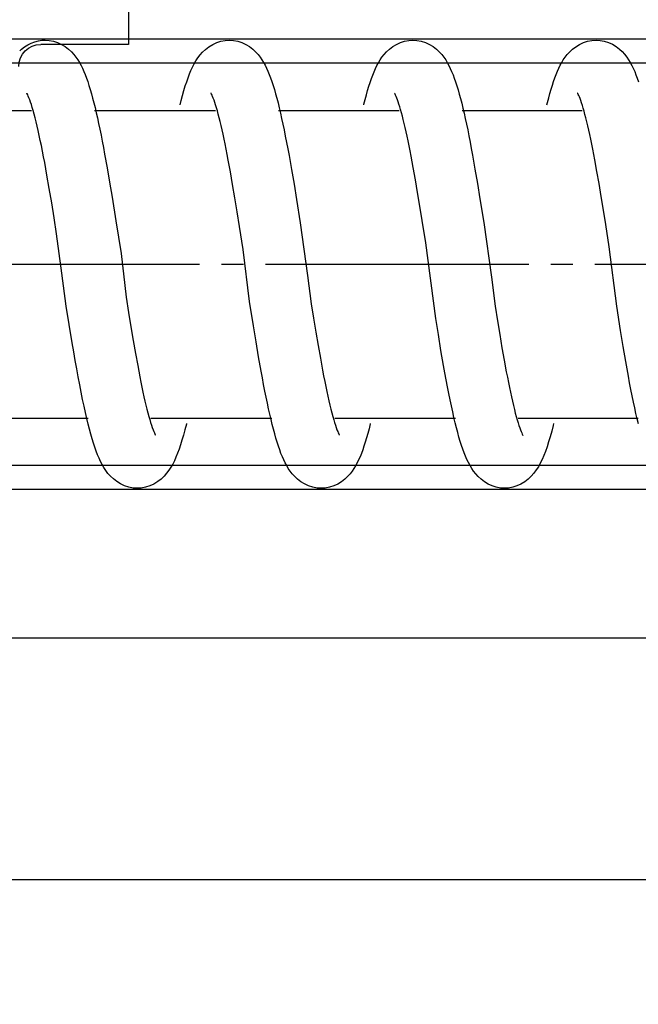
# Model space of a CAD drawing. Header units: millimetres. Extents: x 22865 to 60762, y -18816 to 15611.
# Tile 113 of 256: x 25874.72 to 25877.54, y 8445.53 to 8450.02. Entities that reach past the tile are written whole.
import ezdxf

# ---------------------------------------------------------------- set-up
doc = ezdxf.new("R2010")
doc.units = ezdxf.units.MM
doc.linetypes.add('DOT_CENTER', pattern=[14, 12, -1, 0, -1])
for name, color, linetype in [('1', 7, 'Continuous'), ('bramy przemyslowe', 5, 'Continuous'), ('BRO0010100975_PBL47', 7, 'Continuous'), ('BRO0010101338_PBL109', 7, 'Continuous'), ('WYMIARY', 6, 'Continuous'), ('Z3067109_AF2_PBL40', 7, 'Continuous')]:
    doc.layers.add(name, color=color, linetype=linetype)
doc.layers.add('projekt', color=6, linetype='Continuous', lineweight=9)
doc.styles.add('1-100', font='simplex.shx', dxfattribs={"width": 0.8, "height": 15})
doc.dimstyles.new('1-100', dxfattribs={"dimscale": 0.5, "dimtxt": 100, "dimasz": 1, "dimexe": 0.18, "dimexo": 0.0625, "dimgap": 5, "dimtad": 1, "dimdec": 1, "dimzin": 0, "dimdsep": 46, "dimtxsty": '1-100', "dimblk1": 'K', "dimblk2": 'K', "dimsah": 1, "dimcen": 0.09, "dimse1": 1, "dimse2": 1, "dimadec": 0, "dimazin": 0, "dimtfac": 1, "dimtdec": 1, "dimtofl": 0, "dimtmove": 0, "dimatfit": 3, "dimldrblk": 'K', "dimfxl": 0, "dimtolj": 1, "dimtzin": 0, "dimarcsym": 0})

# ---------------------------------------------------------------- blocks, each defined once
blk = doc.blocks.new('Abhängung_BRO0010102703_ABL25__1', base_point=(3675.512, 4250.113))
at = {"layer": 'BRO0010100975_PBL47', "color": 2, "linetype": 'Continuous'}
for p, q in [((5404.395, 5463.235), (5404.395, 5459.113)), ((5404.395, 5459.113), (5408.395, 5459.113)), ((5404.395, 5459.113), (5408.395, 5459.113))]:
    blk.add_line(p, q, dxfattribs=at)
blk.add_arc((5408.395, 5458.113), 1, 0, 90, dxfattribs=at)
blk = doc.blocks.new('Unten_Z3067109_AF2_PBL40_', base_point=(3595.399, 4267.113))
at = {"layer": 'Z3067109_AF2_PBL40', "color": 2, "linetype": 'Continuous'}
for p, q in [((7051.454, 5492.113), (3809.059, 5492.113)), ((7053.454, 5481.113), (3809.059, 5481.113))]:
    blk.add_line(p, q, dxfattribs=at)
blk = doc.blocks.new('Federpuffer', base_point=(5695.326, 4642.646))
at = {"color": 2, "linetype": 'Continuous'}
for p, q in [((3558.544, 5963.272), (3558.363, 5963.19)), ((3558.731, 5963.333), (3558.544, 5963.272)), ((3558.925, 5963.37), (3558.731, 5963.333)), ((3559.109, 5963.382), (3558.925, 5963.37)), ((3566.879, 5963.272), (3566.698, 5963.189)), ((3567.066, 5963.332), (3566.879, 5963.272)), ((3567.261, 5963.37), (3567.066, 5963.332)), ((3567.446, 5963.382), (3567.261, 5963.37)), ((3575.237, 5963.27), (3575.056, 5963.187)), ((3575.425, 5963.332), (3575.237, 5963.27)), ((3575.621, 5963.37), (3575.425, 5963.332)), ((3575.807, 5963.382), (3575.621, 5963.37)), ((3583.626, 5963.271), (3583.445, 5963.188)), ((3583.813, 5963.332), (3583.626, 5963.271)), ((3584.009, 5963.37), (3583.813, 5963.332)), ((3584.194, 5963.382), (3584.009, 5963.37)), ((3557.917, 5962.857), (3557.805, 5962.735)), ((3558.045, 5962.975), (3557.917, 5962.857)), ((3558.194, 5963.088), (3558.045, 5962.975)), ((3558.363, 5963.19), (3558.194, 5963.088)), ((3566.25, 5962.854), (3566.137, 5962.731)), ((3566.378, 5962.973), (3566.25, 5962.854)), ((3566.528, 5963.086), (3566.378, 5962.973)), ((3566.698, 5963.189), (3566.528, 5963.086)), ((3574.611, 5962.854), (3574.499, 5962.732)), ((3574.738, 5962.972), (3574.611, 5962.854)), ((3574.887, 5963.085), (3574.738, 5962.972)), ((3575.056, 5963.187), (3574.887, 5963.085)), ((3582.997, 5962.855), (3582.885, 5962.732)), ((3583.126, 5962.973), (3582.997, 5962.855)), ((3583.275, 5963.086), (3583.126, 5962.973)), ((3583.445, 5963.188), (3583.275, 5963.086)), ((3557.548, 5962.363), (3557.478, 5962.234)), ((3557.623, 5962.487), (3557.548, 5962.363)), ((3557.707, 5962.611), (3557.623, 5962.487)), ((3557.805, 5962.735), (3557.707, 5962.611)), ((3565.88, 5962.358), (3565.81, 5962.229)), ((3565.955, 5962.482), (3565.88, 5962.358)), ((3566.039, 5962.606), (3565.955, 5962.482)), ((3566.137, 5962.731), (3566.039, 5962.606)), ((3574.244, 5962.363), (3574.174, 5962.235)), ((3574.318, 5962.485), (3574.244, 5962.363)), ((3574.402, 5962.608), (3574.318, 5962.485)), ((3574.499, 5962.732), (3574.402, 5962.608)), ((3582.629, 5962.362), (3582.559, 5962.234)), ((3582.703, 5962.485), (3582.629, 5962.362)), ((3582.788, 5962.608), (3582.703, 5962.485)), ((3582.885, 5962.732), (3582.788, 5962.608)), ((3557.349, 5961.957), (3557.289, 5961.808)), ((3557.412, 5962.099), (3557.349, 5961.957)), ((3557.478, 5962.234), (3557.412, 5962.099)), ((3565.682, 5961.952), (3565.621, 5961.802)), ((3565.744, 5962.093), (3565.682, 5961.952)), ((3565.81, 5962.229), (3565.744, 5962.093)), ((3574.047, 5961.962), (3573.986, 5961.815)), ((3574.109, 5962.101), (3574.047, 5961.962)), ((3574.174, 5962.235), (3574.109, 5962.101)), ((3582.431, 5961.96), (3582.371, 5961.813)), ((3582.493, 5962.1), (3582.431, 5961.96)), ((3582.559, 5962.234), (3582.493, 5962.1)), ((3557.229, 5961.65), (3557.171, 5961.483)), ((3557.289, 5961.808), (3557.229, 5961.65)), ((3565.504, 5961.478), (3565.447, 5961.302)), ((3565.562, 5961.644), (3565.504, 5961.478)), ((3565.621, 5961.802), (3565.562, 5961.644)), ((3573.87, 5961.494), (3573.813, 5961.32)), ((3573.927, 5961.659), (3573.87, 5961.494)), ((3573.986, 5961.815), (3573.927, 5961.659)), ((3582.254, 5961.493), (3582.197, 5961.32)), ((3582.312, 5961.657), (3582.254, 5961.493)), ((3582.371, 5961.813), (3582.312, 5961.657)), ((3559.933, 5960.945), (3559.944, 5960.965)), ((3559.948, 5960.971), (3559.938, 5960.957)), ((3559.944, 5960.965), (3559.948, 5960.971)), ((3565.391, 5961.117), (3565.336, 5960.923)), ((3565.447, 5961.302), (3565.391, 5961.117)), ((3568.27, 5960.948), (3568.28, 5960.965)), ((3568.282, 5960.969), (3568.272, 5960.955)), ((3568.28, 5960.965), (3568.282, 5960.969)), ((3573.756, 5961.136), (3573.7, 5960.941)), ((3573.813, 5961.32), (3573.756, 5961.136)), ((3576.641, 5960.967), (3576.63, 5960.953)), ((3576.63, 5960.947), (3576.639, 5960.964)), ((3576.639, 5960.964), (3576.641, 5960.967)), ((3582.141, 5961.137), (3582.085, 5960.944)), ((3582.197, 5961.32), (3582.141, 5961.137)), ((3585.027, 5960.967), (3585.02, 5960.958)), ((3585.02, 5960.956), (3585.027, 5960.967)), ((3559.73, 5960.413), (3559.767, 5960.528)), ((3559.767, 5960.528), (3559.802, 5960.631)), ((3559.802, 5960.631), (3559.835, 5960.721)), ((3559.835, 5960.721), (3559.865, 5960.797)), ((3559.865, 5960.797), (3559.892, 5960.861)), ((3559.892, 5960.861), (3559.916, 5960.911)), ((3559.916, 5960.911), (3559.933, 5960.945)), ((3559.938, 5960.957), (3559.931, 5960.949)), ((3565.28, 5960.719), (3565.226, 5960.506)), ((3565.336, 5960.923), (3565.28, 5960.719)), ((3568.08, 5960.464), (3568.115, 5960.57)), ((3568.115, 5960.57), (3568.149, 5960.664)), ((3568.149, 5960.664), (3568.18, 5960.747)), ((3568.18, 5960.747), (3568.208, 5960.816)), ((3568.208, 5960.816), (3568.233, 5960.873)), ((3568.233, 5960.873), (3568.254, 5960.918)), ((3568.254, 5960.918), (3568.27, 5960.948)), ((3568.272, 5960.955), (3568.265, 5960.947)), ((3573.589, 5960.523), (3573.534, 5960.298)), ((3573.644, 5960.737), (3573.589, 5960.523)), ((3573.7, 5960.941), (3573.644, 5960.737)), ((3576.429, 5960.431), (3576.467, 5960.545)), ((3576.467, 5960.545), (3576.502, 5960.646)), ((3576.502, 5960.646), (3576.535, 5960.735)), ((3576.535, 5960.735), (3576.565, 5960.809)), ((3576.565, 5960.809), (3576.591, 5960.869)), ((3576.591, 5960.869), (3576.613, 5960.916)), ((3576.613, 5960.916), (3576.63, 5960.947)), ((3576.63, 5960.953), (3576.625, 5960.945)), ((3581.975, 5960.53), (3581.92, 5960.309)), ((3582.03, 5960.741), (3581.975, 5960.53)), ((3582.085, 5960.944), (3582.03, 5960.741)), ((3584.819, 5960.448), (3584.858, 5960.565)), ((3584.858, 5960.565), (3584.895, 5960.669)), ((3584.895, 5960.669), (3584.929, 5960.757)), ((3584.929, 5960.757), (3584.959, 5960.83)), ((3584.959, 5960.83), (3584.985, 5960.889)), ((3584.985, 5960.889), (3585.006, 5960.93)), ((3585.006, 5960.93), (3585.02, 5960.956)), ((3585.02, 5960.958), (3585.015, 5960.951)), ((3559.611, 5959.998), (3559.652, 5960.148)), ((3559.652, 5960.148), (3559.692, 5960.286)), ((3559.692, 5960.286), (3559.73, 5960.413)), ((3565.207, 5960.182), (3559.736, 5960.182)), ((3565.171, 5960.284), (3565.117, 5960.052)), ((3565.226, 5960.506), (3565.171, 5960.284)), ((3567.926, 5959.925), (3567.966, 5960.077)), ((3567.966, 5960.077), (3568.006, 5960.217)), ((3568.006, 5960.217), (3568.044, 5960.346)), ((3568.044, 5960.346), (3568.08, 5960.464)), ((3573.566, 5960.182), (3568.07, 5960.182)), ((3573.534, 5960.298), (3573.478, 5960.063)), ((3576.309, 5960.015), (3576.35, 5960.165)), ((3576.35, 5960.165), (3576.39, 5960.304)), ((3576.39, 5960.304), (3576.429, 5960.431)), ((3581.951, 5960.182), (3576.43, 5960.182)), ((3581.866, 5960.078), (3581.811, 5959.838)), ((3581.92, 5960.309), (3581.866, 5960.078)), ((3584.692, 5960.013), (3584.736, 5960.171)), ((3584.736, 5960.171), (3584.779, 5960.316)), ((3584.779, 5960.316), (3584.819, 5960.448)), ((3590.36, 5960.182), (3584.814, 5960.182)), ((3559.484, 5959.482), (3559.527, 5959.665)), ((3559.527, 5959.665), (3559.57, 5959.837)), ((3559.57, 5959.837), (3559.611, 5959.998)), ((3565.063, 5959.809), (3565.008, 5959.557)), ((3565.117, 5960.052), (3565.063, 5959.809)), ((3567.843, 5959.59), (3567.885, 5959.763)), ((3567.885, 5959.763), (3567.926, 5959.925)), ((3573.423, 5959.817), (3573.367, 5959.561)), ((3573.478, 5960.063), (3573.423, 5959.817)), ((3576.178, 5959.495), (3576.223, 5959.679)), ((3576.223, 5959.679), (3576.266, 5959.852)), ((3576.266, 5959.852), (3576.309, 5960.015)), ((3581.811, 5959.838), (3581.757, 5959.588)), ((3584.555, 5959.466), (3584.602, 5959.66)), ((3584.602, 5959.66), (3584.648, 5959.842)), ((3584.648, 5959.842), (3584.692, 5960.013)), ((3559.395, 5959.086), (3559.44, 5959.289)), ((3559.44, 5959.289), (3559.484, 5959.482)), ((3564.953, 5959.294), (3564.898, 5959.021)), ((3565.008, 5959.557), (3564.953, 5959.294)), ((3567.711, 5959.009), (3567.756, 5959.213)), ((3567.756, 5959.213), (3567.799, 5959.407)), ((3567.799, 5959.407), (3567.843, 5959.59)), ((3573.312, 5959.294), (3573.256, 5959.016)), ((3573.367, 5959.561), (3573.312, 5959.294)), ((3576.088, 5959.095), (3576.134, 5959.3)), ((3576.134, 5959.3), (3576.178, 5959.495)), ((3581.702, 5959.329), (3581.648, 5959.059)), ((3581.757, 5959.588), (3581.702, 5959.329)), ((3584.461, 5959.045), (3584.508, 5959.261)), ((3584.508, 5959.261), (3584.555, 5959.466)), ((3559.304, 5958.651), (3559.35, 5958.874)), ((3559.35, 5958.874), (3559.395, 5959.086)), ((3564.843, 5958.738), (3564.788, 5958.446)), ((3564.898, 5959.021), (3564.843, 5958.738)), ((3567.62, 5958.57), (3567.666, 5958.794)), ((3567.666, 5958.794), (3567.711, 5959.009)), ((3573.199, 5958.728), (3573.143, 5958.431)), ((3573.256, 5959.016), (3573.199, 5958.728)), ((3575.995, 5958.655), (3576.042, 5958.88)), ((3576.042, 5958.88), (3576.088, 5959.095)), ((3581.593, 5958.78), (3581.537, 5958.491)), ((3581.648, 5959.059), (3581.593, 5958.78)), ((3584.363, 5958.58), (3584.412, 5958.818)), ((3584.412, 5958.818), (3584.461, 5959.045)), ((3559.211, 5958.18), (3559.258, 5958.42)), ((3559.258, 5958.42), (3559.304, 5958.651)), ((3564.788, 5958.446), (3564.733, 5958.144)), ((3567.527, 5958.093), (3567.574, 5958.337)), ((3567.574, 5958.337), (3567.62, 5958.57)), ((3573.143, 5958.431), (3573.087, 5958.124)), ((3575.901, 5958.176), (3575.948, 5958.42)), ((3575.948, 5958.42), (3575.995, 5958.655)), ((3581.537, 5958.491), (3581.482, 5958.193)), ((3584.264, 5958.073), (3584.314, 5958.332)), ((3584.314, 5958.332), (3584.363, 5958.58)), ((3559.069, 5957.408), (3559.164, 5957.931)), ((3559.164, 5957.931), (3559.211, 5958.18)), ((3564.733, 5958.144), (3564.621, 5957.514)), ((3567.432, 5957.579), (3567.527, 5958.093)), ((3573.087, 5958.124), (3572.973, 5957.486)), ((3575.754, 5957.387), (3575.852, 5957.922)), ((3575.852, 5957.922), (3575.901, 5958.176)), ((3581.482, 5958.193), (3581.37, 5957.57)), ((3584.213, 5957.804), (3584.264, 5958.073)), ((3558.972, 5956.852), (3559.069, 5957.408)), ((3564.621, 5957.514), (3564.508, 5956.851)), ((3567.334, 5957.029), (3567.432, 5957.579)), ((3572.973, 5957.486), (3572.859, 5956.818)), ((3575.654, 5956.816), (3575.754, 5957.387)), ((3581.37, 5957.57), (3581.258, 5956.914)), ((3584.11, 5957.235), (3584.213, 5957.804)), ((3567.234, 5956.444), (3567.334, 5957.029)), ((3584.004, 5956.625), (3584.11, 5957.235)), ((3558.873, 5956.264), (3558.972, 5956.852)), ((3564.508, 5956.851), (3564.394, 5956.159)), ((3572.859, 5956.818), (3572.745, 5956.127)), ((3575.552, 5956.21), (3575.654, 5956.816)), ((3581.258, 5956.914), (3581.144, 5956.229)), ((3583.895, 5955.976), (3584.004, 5956.625)), ((3558.771, 5955.644), (3558.873, 5956.264)), ((3564.394, 5956.159), (3564.221, 5955.077)), ((3567.132, 5955.826), (3567.234, 5956.444)), ((3572.745, 5956.127), (3572.575, 5955.061)), ((3575.447, 5955.572), (3575.552, 5956.21)), ((3581.144, 5956.229), (3580.971, 5955.155)), ((3558.667, 5954.995), (3558.771, 5955.644)), ((3567.027, 5955.177), (3567.132, 5955.826)), ((3583.783, 5955.289), (3583.895, 5955.976)), ((3566.865, 5954.151), (3567.027, 5955.177)), ((3575.339, 5954.902), (3575.447, 5955.572)), ((3583.668, 5954.567), (3583.783, 5955.289)), ((3558.507, 5953.968), (3558.667, 5954.995)), ((3564.221, 5955.077), (3563.873, 5952.59)), ((3572.575, 5955.061), (3572.24, 5952.668)), ((3575.173, 5953.845), (3575.339, 5954.902)), ((3558.165, 5951.27), (3558.507, 5953.968)), ((3566.406, 5950.713), (3566.865, 5954.151)), ((3574.883, 5951.484), (3575.173, 5953.845)), ((3563.873, 5952.59), (3563.706, 5951.279)), ((3572.24, 5952.668), (3572.077, 5951.385)), ((3580.505, 5951.685), (3580.394, 5950.99)), ((3557.988, 5950.159), (3558.165, 5951.27)), ((3563.706, 5951.279), (3563.599, 5950.612)), ((3572.077, 5951.385), (3571.971, 5950.722)), ((3574.705, 5950.37), (3574.883, 5951.484)), ((3583.095, 5950.434), (3583.23, 5951.275)), ((3566.287, 5949.977), (3566.406, 5950.713)), ((3571.971, 5950.722), (3571.866, 5950.085)), ((3580.394, 5950.99), (3580.286, 5950.329)), ((3563.599, 5950.612), (3563.494, 5949.978)), ((3574.588, 5949.654), (3574.705, 5950.37)), ((3580.286, 5950.329), (3580.181, 5949.705)), ((3582.959, 5949.605), (3583.095, 5950.434)), ((3557.87, 5949.438), (3557.988, 5950.159)), ((3563.494, 5949.978), (3563.392, 5949.38)), ((3566.168, 5949.259), (3566.287, 5949.977)), ((3571.866, 5950.085), (3571.762, 5949.476)), ((3557.752, 5948.747), (3557.87, 5949.438)), ((3563.392, 5949.38), (3563.293, 5948.817)), ((3571.762, 5949.476), (3571.661, 5948.898)), ((3574.472, 5948.968), (3574.588, 5949.654)), ((3580.181, 5949.705), (3580.078, 5949.117)), ((3582.89, 5949.2), (3582.959, 5949.605)), ((3566.048, 5948.568), (3566.168, 5949.259)), ((3571.661, 5948.898), (3571.561, 5948.356)), ((3574.357, 5948.316), (3574.472, 5948.968)), ((3580.078, 5949.117), (3579.979, 5948.568)), ((3582.822, 5948.805), (3582.89, 5949.2)), ((3557.693, 5948.415), (3557.752, 5948.747)), ((3563.293, 5948.817), (3563.195, 5948.291)), ((3565.989, 5948.236), (3566.048, 5948.568)), ((3579.979, 5948.568), (3579.93, 5948.308)), ((3582.686, 5948.05), (3582.754, 5948.421)), ((3582.754, 5948.421), (3582.822, 5948.805)), ((3557.577, 5947.78), (3557.635, 5948.092)), ((3557.635, 5948.092), (3557.693, 5948.415)), ((3563.147, 5948.042), (3563.1, 5947.802)), ((3563.195, 5948.291), (3563.147, 5948.042)), ((3565.93, 5947.913), (3565.989, 5948.236)), ((3571.511, 5948.098), (3571.462, 5947.851)), ((3571.561, 5948.356), (3571.511, 5948.098)), ((3574.243, 5947.703), (3574.299, 5948.005)), ((3574.299, 5948.005), (3574.357, 5948.316)), ((3579.881, 5948.057), (3579.833, 5947.816)), ((3579.93, 5948.308), (3579.881, 5948.057)), ((3582.619, 5947.693), (3582.686, 5948.05)), ((3557.519, 5947.479), (3557.577, 5947.78)), ((3563.053, 5947.573), (3563.007, 5947.352)), ((3563.1, 5947.802), (3563.053, 5947.573)), ((3565.811, 5947.298), (3565.87, 5947.6)), ((3565.87, 5947.6), (3565.93, 5947.913)), ((3571.414, 5947.613), (3571.366, 5947.386)), ((3571.462, 5947.851), (3571.414, 5947.613)), ((3574.186, 5947.411), (3574.243, 5947.703)), ((3579.786, 5947.585), (3579.739, 5947.364)), ((3579.833, 5947.816), (3579.786, 5947.585)), ((3582.552, 5947.353), (3582.619, 5947.693)), ((3557.405, 5946.91), (3557.462, 5947.188)), ((3557.462, 5947.188), (3557.519, 5947.479)), ((3562.961, 5947.142), (3562.916, 5946.942)), ((3563.007, 5947.352), (3562.961, 5947.142)), ((3565.753, 5947.008), (3565.811, 5947.298)), ((3571.319, 5947.169), (3571.273, 5946.963)), ((3571.366, 5947.386), (3571.319, 5947.169)), ((3574.074, 5946.86), (3574.13, 5947.13)), ((3574.13, 5947.13), (3574.186, 5947.411)), ((3579.693, 5947.153), (3579.647, 5946.952)), ((3579.739, 5947.364), (3579.693, 5947.153)), ((3582.487, 5947.029), (3582.552, 5947.353)), ((3557.292, 5946.387), (3557.349, 5946.642)), ((3557.349, 5946.642), (3557.405, 5946.91)), ((3562.871, 5946.752), (3562.827, 5946.572)), ((3562.916, 5946.942), (3562.871, 5946.752)), ((3565.636, 5946.463), (3565.694, 5946.73)), ((3565.694, 5946.73), (3565.753, 5947.008)), ((3571.227, 5946.768), (3571.182, 5946.585)), ((3571.273, 5946.963), (3571.227, 5946.768)), ((3574.018, 5946.6), (3574.074, 5946.86)), ((3579.602, 5946.761), (3579.558, 5946.581)), ((3579.647, 5946.952), (3579.602, 5946.761)), ((3582.359, 5946.434), (3582.422, 5946.722)), ((3582.422, 5946.722), (3582.487, 5947.029)), ((3562.649, 5946.182), (3557.185, 5946.182)), ((3557.236, 5946.142), (3557.292, 5946.387)), ((3562.741, 5946.246), (3562.7, 5946.1)), ((3562.784, 5946.403), (3562.741, 5946.246)), ((3562.827, 5946.572), (3562.784, 5946.403)), ((3571, 5946.182), (3565.511, 5946.182)), ((3565.52, 5945.967), (3565.578, 5946.209)), ((3565.578, 5946.209), (3565.636, 5946.463)), ((3571.095, 5946.253), (3571.053, 5946.106)), ((3571.138, 5946.413), (3571.095, 5946.253)), ((3571.182, 5946.585), (3571.138, 5946.413)), ((3579.376, 5946.182), (3573.863, 5946.182)), ((3573.907, 5946.114), (3573.963, 5946.352)), ((3573.963, 5946.352), (3574.018, 5946.6)), ((3579.471, 5946.253), (3579.43, 5946.107)), ((3579.514, 5946.411), (3579.471, 5946.253)), ((3579.558, 5946.581), (3579.514, 5946.411)), ((3587.778, 5946.182), (3582.24, 5946.182)), ((3582.296, 5946.163), (3582.359, 5946.434)), ((3557.18, 5945.91), (3557.236, 5946.142)), ((3562.585, 5945.74), (3562.551, 5945.646)), ((3562.621, 5945.846), (3562.585, 5945.74)), ((3562.66, 5945.967), (3562.621, 5945.846)), ((3562.7, 5946.1), (3562.66, 5945.967)), ((3565.405, 5945.52), (3565.463, 5945.738)), ((3565.463, 5945.738), (3565.52, 5945.967)), ((3570.937, 5945.743), (3570.903, 5945.649)), ((3570.974, 5945.851), (3570.937, 5945.743)), ((3571.012, 5945.972), (3570.974, 5945.851)), ((3571.053, 5946.106), (3571.012, 5945.972)), ((3573.796, 5945.669), (3573.852, 5945.887)), ((3573.852, 5945.887), (3573.907, 5946.114)), ((3579.314, 5945.745), (3579.28, 5945.651)), ((3579.351, 5945.852), (3579.314, 5945.745)), ((3579.389, 5945.973), (3579.351, 5945.852)), ((3579.43, 5946.107), (3579.389, 5945.973)), ((3582.173, 5945.67), (3582.234, 5945.909)), ((3582.234, 5945.909), (3582.296, 5946.163)), ((3562.437, 5945.393), (3562.447, 5945.407)), ((3562.44, 5945.398), (3562.437, 5945.393)), ((3562.451, 5945.418), (3562.44, 5945.398)), ((3562.447, 5945.407), (3562.454, 5945.415)), ((3562.469, 5945.452), (3562.451, 5945.418)), ((3562.492, 5945.503), (3562.469, 5945.452)), ((3562.52, 5945.567), (3562.492, 5945.503)), ((3562.551, 5945.646), (3562.52, 5945.567)), ((3565.29, 5945.119), (3565.348, 5945.314)), ((3565.348, 5945.314), (3565.405, 5945.52)), ((3570.788, 5945.395), (3570.798, 5945.409)), ((3570.791, 5945.4), (3570.788, 5945.395)), ((3570.802, 5945.42), (3570.791, 5945.4)), ((3570.798, 5945.409), (3570.804, 5945.416)), ((3570.82, 5945.454), (3570.802, 5945.42)), ((3570.844, 5945.505), (3570.82, 5945.454)), ((3570.872, 5945.57), (3570.844, 5945.505)), ((3570.903, 5945.649), (3570.872, 5945.57)), ((3573.684, 5945.264), (3573.74, 5945.462)), ((3573.74, 5945.462), (3573.796, 5945.669)), ((3579.164, 5945.396), (3579.174, 5945.41)), ((3579.167, 5945.402), (3579.164, 5945.396)), ((3579.179, 5945.422), (3579.167, 5945.402)), ((3579.174, 5945.41), (3579.181, 5945.418)), ((3579.197, 5945.456), (3579.179, 5945.422)), ((3579.22, 5945.507), (3579.197, 5945.456)), ((3579.248, 5945.572), (3579.22, 5945.507)), ((3579.28, 5945.651), (3579.248, 5945.572)), ((3582.052, 5945.236), (3582.113, 5945.447)), ((3582.113, 5945.447), (3582.173, 5945.67)), ((3565.172, 5944.76), (3565.231, 5944.935)), ((3565.231, 5944.935), (3565.29, 5945.119)), ((3573.512, 5944.731), (3573.57, 5944.899)), ((3573.57, 5944.899), (3573.627, 5945.076)), ((3573.627, 5945.076), (3573.684, 5945.264)), ((3581.868, 5944.678), (3581.931, 5944.853)), ((3581.931, 5944.853), (3581.992, 5945.039)), ((3581.992, 5945.039), (3582.052, 5945.236)), ((3564.985, 5944.292), (3565.049, 5944.439)), ((3565.049, 5944.439), (3565.111, 5944.595)), ((3565.111, 5944.595), (3565.172, 5944.76)), ((3573.33, 5944.28), (3573.392, 5944.422)), ((3573.392, 5944.422), (3573.453, 5944.572)), ((3573.453, 5944.572), (3573.512, 5944.731)), ((3581.738, 5944.354), (3581.804, 5944.511)), ((3581.804, 5944.511), (3581.868, 5944.678)), ((3564.77, 5943.89), (3564.846, 5944.017)), ((3564.846, 5944.017), (3564.917, 5944.151)), ((3564.917, 5944.151), (3564.985, 5944.292)), ((3573.12, 5943.89), (3573.194, 5944.014)), ((3573.194, 5944.014), (3573.264, 5944.144)), ((3573.264, 5944.144), (3573.33, 5944.28)), ((3581.519, 5943.928), (3581.596, 5944.062)), ((3581.596, 5944.062), (3581.669, 5944.204)), ((3581.669, 5944.204), (3581.738, 5944.354)), ((3564.344, 5943.393), (3564.473, 5943.512)), ((3564.473, 5943.512), (3564.586, 5943.636)), ((3564.586, 5943.636), (3564.684, 5943.763)), ((3564.684, 5943.763), (3564.77, 5943.89)), ((3572.699, 5943.398), (3572.827, 5943.517)), ((3572.827, 5943.517), (3572.939, 5943.64)), ((3572.939, 5943.64), (3573.036, 5943.766)), ((3573.036, 5943.766), (3573.12, 5943.89)), ((3581.087, 5943.409), (3581.218, 5943.533)), ((3581.218, 5943.533), (3581.332, 5943.662)), ((3581.332, 5943.662), (3581.432, 5943.795)), ((3581.432, 5943.795), (3581.519, 5943.928)), ((3563.655, 5943.031), (3563.843, 5943.092)), ((3563.843, 5943.092), (3564.024, 5943.176)), ((3564.024, 5943.176), (3564.194, 5943.279)), ((3564.194, 5943.279), (3564.344, 5943.393)), ((3572.009, 5943.032), (3572.198, 5943.094)), ((3572.198, 5943.094), (3572.38, 5943.179)), ((3572.38, 5943.179), (3572.55, 5943.283)), ((3572.55, 5943.283), (3572.699, 5943.398)), ((3580.385, 5943.033), (3580.576, 5943.096)), ((3580.576, 5943.096), (3580.761, 5943.183)), ((3580.761, 5943.183), (3580.935, 5943.29)), ((3580.935, 5943.29), (3581.087, 5943.409)), ((3563.274, 5942.982), (3563.459, 5942.993)), ((3563.459, 5942.993), (3563.655, 5943.031)), ((3571.623, 5942.982), (3571.811, 5942.994)), ((3571.811, 5942.994), (3572.009, 5943.032)), ((3579.997, 5942.982), (3580.186, 5942.994)), ((3580.186, 5942.994), (3580.385, 5943.033))]:
    blk.add_line(p, q, dxfattribs=at)
for points in [[(3561.345, 5960.432), (3561.32, 5960.535), (3561.264, 5960.749), (3561.209, 5960.952), (3561.153, 5961.145), (3561.097, 5961.328), (3561.041, 5961.501), (3560.984, 5961.664), (3560.926, 5961.818), (3560.866, 5961.964), (3560.805, 5962.102), (3560.74, 5962.235), (3560.672, 5962.362), (3560.598, 5962.483), (3560.515, 5962.605), (3560.419, 5962.729), (3560.308, 5962.851), (3560.181, 5962.969), (3560.033, 5963.082), (3559.864, 5963.185), (3559.683, 5963.269), (3559.494, 5963.331), (3559.297, 5963.369), (3559.109, 5963.382)], [(3569.684, 5960.432), (3569.676, 5960.464), (3569.62, 5960.684), (3569.564, 5960.893), (3569.508, 5961.091), (3569.451, 5961.28), (3569.393, 5961.459), (3569.335, 5961.629), (3569.275, 5961.789), (3569.214, 5961.941), (3569.151, 5962.085), (3569.084, 5962.222), (3569.014, 5962.353), (3568.939, 5962.478), (3568.854, 5962.603), (3568.756, 5962.729), (3568.644, 5962.852), (3568.515, 5962.971), (3568.366, 5963.084), (3568.196, 5963.187), (3568.015, 5963.271), (3567.827, 5963.332), (3567.631, 5963.37), (3567.445, 5963.382)], [(3578.048, 5960.432), (3577.999, 5960.626), (3577.936, 5960.863), (3577.873, 5961.086), (3577.81, 5961.294), (3577.747, 5961.488), (3577.683, 5961.67), (3577.618, 5961.841), (3577.551, 5962.001), (3577.481, 5962.154), (3577.407, 5962.299), (3577.328, 5962.436), (3577.239, 5962.571), (3577.138, 5962.705), (3577.022, 5962.835), (3576.89, 5962.96), (3576.737, 5963.078), (3576.563, 5963.184), (3576.379, 5963.27), (3576.189, 5963.332), (3575.992, 5963.37), (3575.807, 5963.382)], [(3585.35, 5962.894), (3585.266, 5962.97), (3585.133, 5963.072), (3584.986, 5963.165), (3584.826, 5963.245), (3584.663, 5963.307), (3584.501, 5963.349), (3584.339, 5963.374), (3584.194, 5963.382)], [(3580.971, 5955.155), (3580.737, 5953.664), (3580.505, 5951.685)], [(3583.23, 5951.275), (3583.425, 5952.769), (3583.668, 5954.567)], [(3561.038, 5945.932), (3561.058, 5945.848), (3561.128, 5945.578), (3561.198, 5945.326), (3561.268, 5945.09), (3561.339, 5944.869), (3561.412, 5944.663), (3561.487, 5944.471), (3561.564, 5944.291), (3561.645, 5944.123), (3561.732, 5943.967), (3561.827, 5943.816), (3561.935, 5943.67), (3562.057, 5943.531), (3562.194, 5943.401), (3562.351, 5943.281), (3562.526, 5943.175), (3562.71, 5943.09), (3562.899, 5943.03), (3563.093, 5942.993), (3563.275, 5942.982)], [(3569.384, 5945.932), (3569.388, 5945.913), (3569.445, 5945.689), (3569.502, 5945.477), (3569.559, 5945.276), (3569.617, 5945.085), (3569.675, 5944.905), (3569.733, 5944.734), (3569.794, 5944.573), (3569.855, 5944.421), (3569.918, 5944.278), (3569.984, 5944.14), (3570.054, 5944.01), (3570.129, 5943.885), (3570.214, 5943.761), (3570.311, 5943.636), (3570.423, 5943.513), (3570.551, 5943.394), (3570.7, 5943.281), (3570.87, 5943.178), (3571.051, 5943.094), (3571.239, 5943.032), (3571.436, 5942.994), (3571.623, 5942.982)], [(3577.755, 5945.932), (3577.762, 5945.904), (3577.828, 5945.645), (3577.895, 5945.402), (3577.961, 5945.174), (3578.028, 5944.961), (3578.096, 5944.762), (3578.165, 5944.577), (3578.235, 5944.403), (3578.308, 5944.24), (3578.385, 5944.087), (3578.467, 5943.943), (3578.558, 5943.802), (3578.661, 5943.664), (3578.779, 5943.531), (3578.913, 5943.405), (3579.068, 5943.285), (3579.242, 5943.178), (3579.428, 5943.092), (3579.618, 5943.031), (3579.814, 5942.993), (3579.998, 5942.982)]]:
    blk.add_lwpolyline(points, dxfattribs=at)
at = {"layer": '1', "color": 2, "linetype": 'DOT_CENTER'}
blk.add_line((3889.161, 5953.182), (3441.399, 5953.182), dxfattribs=at)
blk = doc.blocks.new('Federpuffer_kurz', base_point=(-138.118, 6771.403))
at = {"layer": '1'}
blk.add_blockref('Federpuffer', (5695.326, 4642.646), dxfattribs=at)
blk = doc.blocks.new('TOP__9', base_point=(5361.164, 5382.834))
blk.add_blockref('Federpuffer_kurz', (1975.19, 5327.334))
blk = doc.blocks.new('BRO0010101338_PBL109', base_point=(110.745, -703.859))
at = {"layer": 'BRO0010101338_PBL109', "color": 2, "linetype": 'Continuous'}
for p, q in [((4215.306, 5963.443), (3461.646, 5963.443)), ((4215.306, 5962.343), (3461.646, 5962.343)), ((4215.306, 5944.043), (3461.646, 5944.043)), ((4215.306, 5942.943), (3461.646, 5942.943))]:
    blk.add_line(p, q, dxfattribs=at)
blk = doc.blocks.new('TOP__10', base_point=(-2780.136, -2516.234))
blk.add_blockref('TOP__9', (5361.164, 5382.834))
at = {"layer": 'BRO0010101338_PBL109'}
blk.add_blockref('BRO0010101338_PBL109', (2224.053, -2147.929), dxfattribs=at)
blk = doc.blocks.new('blok222')
at = {"layer": '1', "color": 2}
blk.add_line((61297.494, 15367.408), (63456.501, 15367.408), dxfattribs=at)
at = {"xscale": -1}
blk.add_blockref('TOP__10', (70131.084, 8370.062), dxfattribs=at)
at = {"layer": '1', "xscale": -1}
for name, p in [('Abhängung_BRO0010102703_ABL25__1', (63386.127, 14196.408)), ('Unten_Z3067109_AF2_PBL40_', (64689.626, 14153.408))]:
    blk.add_blockref(name, p, dxfattribs=at)
blk = doc.blocks.new('K')
for p, q in [((0, -19.1141), (0, 19.1141)), ((-19.1141, 0), (19.1141, 0))]:
    blk.add_line(p, q)
blk.add_circle((0, 0), 2.0161)
blk = doc.blocks.new('*D1772')
at = {"layer": 'WYMIARY', "color": 0, "lineweight": -2}
blk.add_line((25666.9323, 8352.4218), (26205.9323, 8352.4218), dxfattribs=at)
at = {"layer": 'WYMIARY', "color": 0, "linetype": 'ByBlock', "lineweight": -2, "xscale": 0.5, "yscale": 0.5, "zscale": 0.5, "rotation": 180}
blk.add_blockref('K', (25666.4323, 8352.4218), dxfattribs=at)
at = {"layer": 'WYMIARY', "color": 0, "linetype": 'ByBlock', "lineweight": -2, "xscale": 0.5, "yscale": 0.5, "zscale": 0.5}
blk.add_blockref('K', (26206.4323, 8352.4218), dxfattribs=at)
at = {"layer": 'WYMIARY', "color": 0, "ltscale": 0.2, "insert": (25936.4323, 8362.4218), "char_height": 15, "attachment_point": 5, "style": '1-100'}
blk.add_mtext('\\A1;540', dxfattribs=at)
blk = doc.blocks.new('*D2030')
at = {"layer": 'projekt', "color": 0, "lineweight": -2, "ltscale": 0.2}
blk.add_line((27131.166, 11439.6662), (23567.166, 11439.6662), dxfattribs=at)
at = {"layer": 'projekt', "color": 0, "linetype": 'ByBlock', "lineweight": -2, "xscale": 0.5, "yscale": 0.5, "zscale": 0.5, "rotation": 180}
blk.add_blockref('K', (23566.666, 11439.6662), dxfattribs=at)
at = {"layer": 'projekt', "color": 0, "linetype": 'ByBlock', "lineweight": -2, "xscale": 0.5, "yscale": 0.5, "zscale": 0.5}
blk.add_blockref('K', (27131.666, 11439.6662), dxfattribs=at)
at = {"layer": 'projekt', "color": 0, "ltscale": 0.2, "insert": (25349.166, 11449.6662), "char_height": 15, "attachment_point": 5, "style": '1-100'}
blk.add_mtext('\\A1;3565.0', dxfattribs=at)

msp = doc.modelspace()

# ---------------------------------------------------------------- block references
at = {"layer": 'bramy przemyslowe', "color": 0, "xscale": 0.1, "yscale": 0.1, "zscale": 0.1}
msp.add_blockref('blok222', (19709.4922, 6909.3617), dxfattribs=at)

# ---------------------------------------------------------------- dimensions: what is measured, and where the dimension line sits
at = {"layer": 'projekt', "color": 5, "ltscale": 0.2}
dim = msp.add_linear_dim(base=(23566.666, 11439.6662), p1=(27131.666, 6344.0632), p2=(23566.666, 6344.0632), dimstyle='1-100', dxfattribs=at)
dim.commit()
dim.dimension.update_dxf_attribs({"geometry": '*D2030', "text_midpoint": (25349.166, 11449.6662)})
at = {"layer": 'WYMIARY'}
dim = msp.add_linear_dim(base=(26206.4323, 8352.4218), p1=(25666.4323, 8499.9616), p2=(26206.4323, 8499.9616), dimstyle='1-100', override={"dimdec": 0, "dimtxsty": '1-100', "dimldrblk": 'K'}, dxfattribs=at)
dim.commit()
dim.dimension.update_dxf_attribs({"geometry": '*D1772', "text_midpoint": (25936.4323, 8362.4218)})

doc.saveas('drawing.dxf')
